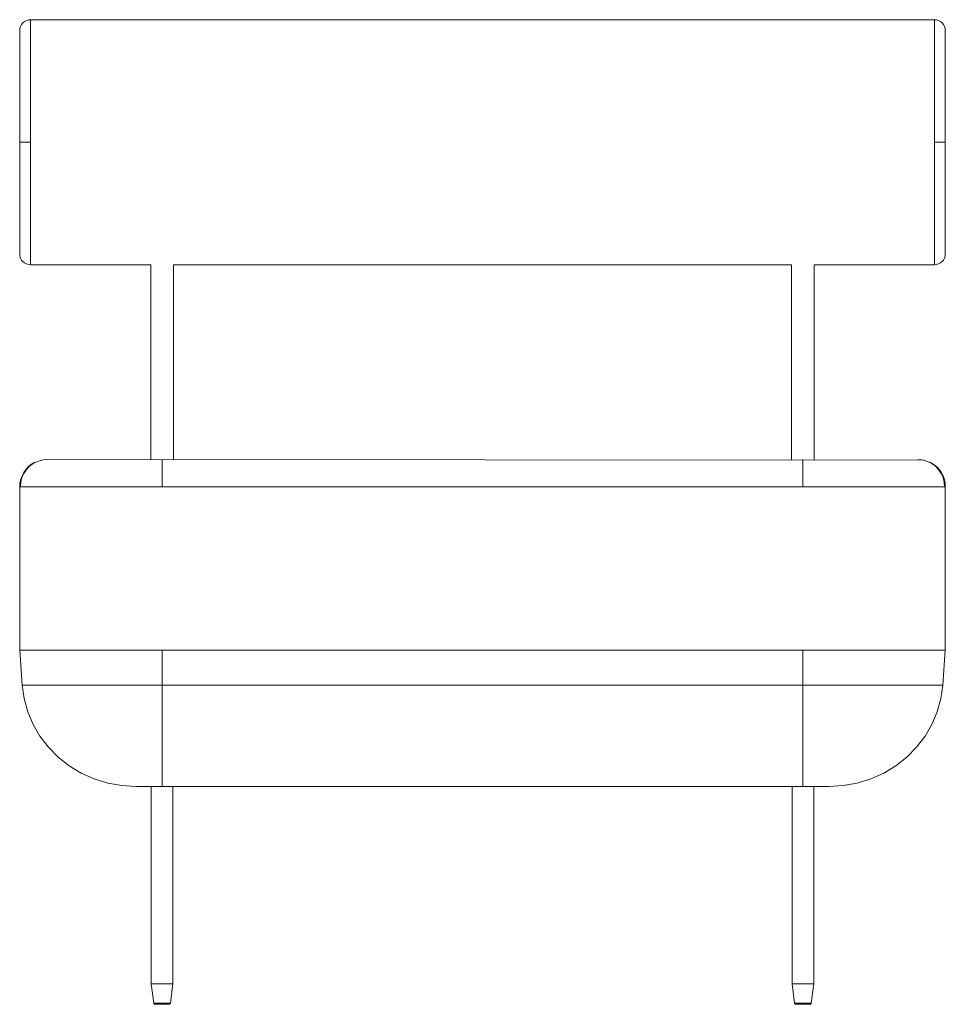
# Paper-space layout '_Bottom' of a CAD drawing. Header units: millimetres. Extents: x -908 to -228, y 262 to 985.
import ezdxf

# ---------------------------------------------------------------- set-up
doc = ezdxf.new("R2010")
doc.units = ezdxf.units.MM

psp = doc.layouts.new('_Bottom')

# ---------------------------------------------------------------- linework, layer by layer
at = {"color": 7, "linetype": 'Continuous', "lineweight": 15}
for p, q in [((-235.64, 984.71), (-899.64, 984.71)), ((-907.64, 812.7), (-907.64, 976.71)), ((-227.64, 812.7), (-227.64, 976.67)), ((-899.64, 804.71), (-811.4, 804.71)), ((-811.4, 804.8), (-811.4, 661.71)), ((-794.66, 661.71), (-794.66, 804.8)), ((-794.66, 804.71), (-340.63, 804.71)), ((-340.63, 804.8), (-340.63, 661.71)), ((-323.89, 661.71), (-323.89, 804.8)), ((-323.89, 804.71), (-235.64, 804.71)), ((-887.64, 661.71), (-243.78, 661.31)), ((-803.03, 661.71), (-803.03, 641.71)), ((-332.26, 661.71), (-332.26, 641.71)), ((-907.64, 521.71), (-907.64, 641.71)), ((-907.64, 641.71), (-227.64, 641.71)), ((-227.64, 641.71), (-227.64, 521.71)), ((-905.77, 496.13), (-907.64, 521.71)), ((-907.64, 521.71), (-241.55, 521.71)), ((-803.03, 421.71), (-803.03, 521.71)), ((-332.26, 421.71), (-332.26, 521.71)), ((-235.53, 521.71), (-227.64, 521.71)), ((-229.51, 496.13), (-227.64, 521.71)), ((-803.03, 496.13), (-905.77, 496.13)), ((-332.26, 496.13), (-803.03, 496.13)), ((-229.51, 496.13), (-332.26, 496.13)), ((-822.28, 421.71), (-313, 421.71)), ((-811.03, 421.71), (-811.03, 276.71)), ((-795.03, 276.71), (-795.03, 421.71)), ((-340.26, 421.71), (-340.26, 276.71)), ((-324.26, 276.71), (-324.26, 421.71)), ((-811.03, 276.71), (-809.14, 262.57)), ((-811.03, 276.71), (-795.03, 276.71)), ((-796.91, 262.57), (-795.03, 276.71)), ((-340.26, 276.71), (-338.37, 262.57)), ((-340.26, 276.71), (-324.26, 276.71)), ((-326.14, 262.57), (-324.26, 276.71)), ((-809.14, 262.57), (-809.14, 262.57)), ((-809.14, 262.57), (-796.91, 262.57)), ((-809.14, 262.57), (-808.92, 262.57)), ((-808.15, 261.71), (-797.9, 261.71)), ((-338.37, 262.57), (-326.14, 262.57)), ((-338.37, 262.57), (-338.15, 262.57)), ((-337.38, 261.71), (-327.13, 261.71)), ((-326.14, 262.57), (-326.14, 262.57))]:
    psp.add_line(p, q, dxfattribs=at)
at = {"color": 8, "linetype": 'Continuous', "lineweight": 15}
for p, q in [((-899.64, 804.71), (-899.64, 984.71)), ((-235.64, 804.71), (-235.64, 984.71))]:
    psp.add_line(p, q, dxfattribs=at)
at = {"color": 7, "linetype": 'Continuous', "lineweight": 15, "flags": 128}
for points in [[(-907.64, 894.71), (-907.34, 894.71), (-906.35, 894.71), (-904.71, 894.71), (-902.23, 894.71), (-899.64, 894.71)], [(-235.64, 894.71), (-232.7, 894.71), (-231.26, 894.71), (-229.99, 894.71), (-228.95, 894.71), (-228.2, 894.71), (-227.64, 894.71)], [(-887.64, 661.71), (-890.49, 661.5), (-892.49, 661.11)], [(-243.27, 661.22), (-244.8, 661.5), (-247.64, 661.71)], [(-907.64, 521.71), (-907.64, 521.71)], [(-235.53, 521.71), (-238.34, 521.71), (-241.55, 521.71)], [(-227.64, 521.71), (-227.64, 521.71)], [(-822.28, 421.71), (-832.72, 422.33), (-843, 424.2), (-852.96, 427.27), (-862.43, 431.51), (-871.28, 436.85), (-879.36, 443.2), (-886.55, 450.46), (-892.74, 458.53), (-897.82, 467.26), (-901.73, 476.54), (-904.39, 486.21), (-905.77, 496.13)], [(-313, 421.71), (-302.56, 422.33), (-292.28, 424.2), (-282.33, 427.27), (-272.85, 431.51), (-264.01, 436.85), (-255.92, 443.2), (-248.73, 450.46), (-242.55, 458.53), (-237.46, 467.27), (-233.56, 476.54), (-230.89, 486.21), (-229.51, 496.13)]]:
    psp.add_lwpolyline(points, dxfattribs=at)
at = {"color": 8, "linetype": 'Continuous', "lineweight": 15, "flags": 128}
for points in [[(-808.92, 262.57), (-808.68, 262.57), (-807.35, 262.57), (-805.37, 262.57), (-803.03, 262.57), (-800.69, 262.57), (-798.7, 262.57), (-797.38, 262.57), (-796.91, 262.57), (-796.91, 262.57)], [(-338.15, 262.57), (-337.91, 262.57), (-336.58, 262.57), (-334.6, 262.57), (-332.26, 262.57), (-329.92, 262.57), (-327.93, 262.57), (-326.61, 262.57), (-326.14, 262.57), (-326.14, 262.57)]]:
    psp.add_lwpolyline(points, dxfattribs=at)
at = {"color": 7, "linetype": 'Continuous', "lineweight": 15}
for centre, radius, start, end in [((-899.64, 976.71), 8, 90.00025, 180.00025), ((-235.64, 976.7), 8, 359.98549, 89.98783), ((-899.64, 812.7), 8, 179.99978, 269.99978), ((-235.64, 812.7), 8, 270.00025, 0.00025), ((-887.64, 641.71), 20, 115.94815, 180), ((-887.02, 641.71), 20.12, 102.21697, 180.00696), ((-248.12, 641.82), 19.98, 359.66151, 78.11417), ((-247.64, 641.71), 20, 360, 64.32789), ((-808.15, 262.71), 1, 187.59464, 230.47749), ((-808.26, 262.5), 0.773, 174.62244, 252.27568), ((-808.15, 262.71), 1, 248.38029, 270), ((-797.9, 262.71), 1, 269.99952, 352.40456), ((-797.8, 262.5), 0.773, 287.80177, 5.37737), ((-337.38, 262.71), 1, 187.59544, 270.00048), ((-337.49, 262.5), 0.773, 174.62263, 252.19823), ((-327.13, 262.71), 1, 270, 291.61971), ((-327.03, 262.5), 0.773, 287.72432, 5.37756), ((-327.13, 262.71), 1, 309.52251, 352.40536)]:
    psp.add_arc(centre, radius, start, end, dxfattribs=at)
at = {"color": 8, "linetype": 'Continuous', "lineweight": 15}
psp.add_arc((-246.71, 642.08), 19.07, 358.86398, 60.44039, dxfattribs=at)

doc.saveas('drawing.dxf')
